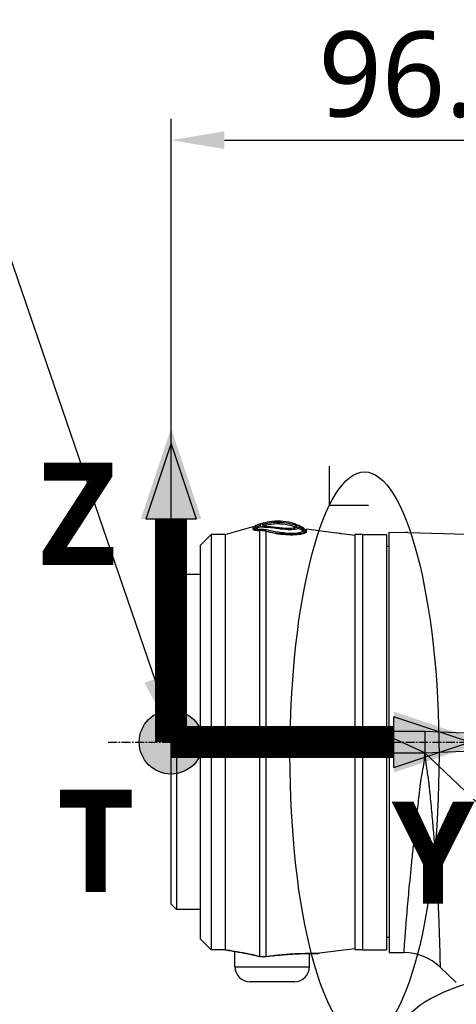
# Model space of a CAD drawing. Header units: millimetres. Extents: x 0 to 4378, y 0 to 2376.
# Tile 240 of 256: x 1409 to 1491, y 1650 to 1835. Entities that reach past the tile are written whole.
import ezdxf

# ---------------------------------------------------------------- set-up
doc = ezdxf.new("R2010")
doc.units = ezdxf.units.MM
doc.header["$LTSCALE"] = 0.2
doc.linetypes.add('CENTER2', pattern=[1.125, 0.75, -0.125, 0.125, -0.125])
for name, color, linetype in [('02_Center Line', 1, 'CENTER2'), ('07_Special Line2', 76, 'Continuous'), ('12_Before Rev.Num.', 5, 'Continuous'), ('13_After Rev.Num.', 6, 'Continuous')]:
    doc.layers.add(name, color=color, linetype=linetype)
doc.layers.add('14_Mark', color=7, linetype='Continuous', true_color=0xe03c31)
doc.styles.add('Rainbow-5.0 Style', font='malgunsl.ttf')
doc.dimstyles.new('Rainbow-5.0 Style', dxfattribs={"dimtxt": 4, "dimasz": 2.5, "dimexe": 1, "dimexo": 1, "dimgap": 1, "dimtad": 1, "dimdsep": 46, "dimtxsty": 'Rainbow-5.0 Style', "dimcen": 0, "dimclrd": 251, "dimclre": 251, "dimclrt": 7, "dimazin": 3, "dimtp": 0.1, "dimtm": 0.1, "dimtfac": 0.61, "dimtmove": 0, "dimatfit": 3, "dimfxl": 1, "dimlwd": -1, "dimlwe": -1, "dimarcsym": 1})

# ---------------------------------------------------------------- blocks, each defined once
blk = doc.blocks.new('*D148')
at = {"color": 251, "linetype": 'ByBlock', "transparency": 16777216}
for p, q in [((1437.65, 1733.63), (1437.65, 1816.22)), ((1534.35, 1744.32), (1534.35, 1816.22)), ((1447.65, 1812.22), (1524.35, 1812.22))]:
    blk.add_line(p, q, dxfattribs=at)
at = {"color": 251, "transparency": 16777216}
for points in [[(1447.65, 1813.88), (1447.65, 1810.55), (1437.65, 1812.22)], [(1524.35, 1813.88), (1524.35, 1810.55), (1534.35, 1812.22)]]:
    blk.add_solid(points, dxfattribs=at)
at = {"layer": 'Defpoints', "color": 0, "transparency": 16777216}
for p in [(1534.35, 1812.22), (1534.35, 1740.32), (1437.65, 1729.63)]:
    blk.add_point(p, dxfattribs=at)
at = {"color": 7, "transparency": 16777216, "insert": (1486, 1824.49), "char_height": 16, "attachment_point": 5, "style": 'Rainbow-5.0 Style'}
blk.add_mtext('96.7', dxfattribs=at)
blk = doc.blocks.new('Blk$A47R2-4W24B')
for p, q in [((-197.24, 1135.9), (-191.98, 1137.4)), ((-201.9, 1133.9), (-199.9, 1135.9)), ((-199.9, 1135.9), (-199.9, 1057.9)), ((-197.24, 1135.9), (-199.9, 1135.9)), ((-191.98, 1137), (-191.98, 1137.18)), ((-191.98, 1136.96), (-191.98, 1136.96)), ((-191.93, 1136.88), (-191.93, 1136.83)), ((-189.57, 1136), (-189.57, 1136)), ((-187.01, 1136.07), (-187.01, 1135.96)), ((-182.09, 1136.26), (-182.09, 1136.24)), ((-181.94, 1136.38), (-181.94, 1136.87)), ((-181.94, 1136.38), (-181.94, 1136.87)), ((-175.9, 1136.1), (-181.94, 1136.87)), ((-172.9, 1135.71), (-175.4, 1136.03)), ((-172.9, 1135.9), (-172.9, 1057.9)), ((-171.4, 1135.9), (-172.9, 1135.9)), ((-171.4, 1135.9), (-171.4, 1057.9)), ((-171.4, 1135.9), (-171.4, 1057.9)), ((-171.4, 1135.9), (-166.9, 1135.9)), ((-166.9, 1135.9), (-166.9, 1057.9)), ((-166.4, 1098.9), (-166.4, 1136.35)), ((-166.4, 1136.35), (-163.4, 1136.27)), ((-162.9, 1136.26), (-151.75, 1135.97)), ((-201.9, 1059.9), (-201.9, 1133.9)), ((-189.57, 1134.54), (-189.57, 1134.54)), ((-189.57, 1134.14), (-189.57, 1134.14)), ((-166.4, 1133.61), (-166.9, 1133.62)), ((-189.57, 1131.14), (-189.57, 1131.14)), ((-189.57, 1131.14), (-189.57, 1131.14)), ((-189.57, 1130.04), (-189.57, 1130.04)), ((-207.4, 1127.38), (-206.4, 1128.38)), ((-206.4, 1128.38), (-206.4, 1065.43)), ((-201.9, 1128.38), (-206.4, 1128.38)), ((-189.57, 1129.84), (-189.57, 1129.84)), ((-207.4, 1066.43), (-207.4, 1127.38)), ((-189.57, 1108.11), (-189.57, 1108.11)), ((-166.4, 1098.9), (-166.4, 1097.98)), ((-159.7, 1098.9), (-166.4, 1098.9)), ((-159.7, 1098.9), (-159.7, 1094.9)), ((-166.4, 1094.9), (-166.4, 1097.98)), ((-159.7, 1094.9), (-166.4, 1097.98)), ((-159.7, 1094.9), (-113.08, 1096.8)), ((-189.57, 1095.79), (-189.57, 1095.79)), ((-166.4, 1094.9), (-166.4, 1057.38)), ((-166.4, 1094.9), (-159.7, 1094.9)), ((-159.7, 1094.9), (-111.22, 1048.4)), ((-189.57, 1087.77), (-189.57, 1087.77)), ((-189.57, 1070.28), (-189.57, 1070.28)), ((-207.4, 1066.43), (-206.4, 1065.43)), ((-201.9, 1065.43), (-206.4, 1065.43)), ((-201.9, 1059.9), (-199.9, 1057.9)), ((-166.4, 1060.19), (-166.9, 1060.18)), ((-197.24, 1057.9), (-199.9, 1057.9)), ((-172.9, 1058.08), (-179.51, 1057.24)), ((-171.4, 1057.9), (-172.9, 1057.9)), ((-171.4, 1057.9), (-166.9, 1057.9)), ((-195.4, 1057.58), (-195.4, 1057.58)), ((-195.4, 1054.7), (-195.4, 1057.57)), ((-188.27, 1056.75), (-188.27, 1056.76)), ((-181.4, 1054.7), (-181.4, 1057.18)), ((-166.4, 1057.38), (-163.62, 1057.36)), ((-195.4, 1054.7), (-181.4, 1054.7)), ((-153.8, 1051.76), (-156.85, 1054.64)), ((-184.2, 1051.9), (-192.6, 1051.9))]:
    blk.add_line(p, q)
for centre, radius, start, end in [((-163.71, 1047.36), 10, 46.7002, 89.5), ((-192.6, 1054.7), 2.8, 180, 270), ((-184.2, 1054.7), 2.8, 270, 0)]:
    blk.add_arc(centre, radius, start, end)
for centre, major_axis, ratio, start_param, end_param in [((-190.48, 1138.3), (-0.199, 0.356), 0.831407, 2.296035, 3.622073), ((-190.4, 1137.76), (0.103, -0.425), 0.704383, 5.763907, 7.08083), ((-185.29, 1138.25), (-4.86, -0.68), 0.118691, 0.094667, 0.17403), ((-183.5, 1137.96), (-0.344, -0.089), 0.999995, 0.248115, 1.570796), ((-183.49, 1137.49), (-0.225, -0.286), 0.974625, 5.861248, 7.187926), ((-184.85, 1126.08), (4.32, -11.32), 0.717714, 2.404672, 2.506604), ((-181.9, 1096.21), (-1.5, 41.41), 0.004407, 0.122192, 0.153006), ((-184.74, 1126.56), (-4.56, 11.08), 0.720786, 5.518786, 5.618693), ((-196.97, 1058.87), (-0.218, -0.976), 0.94947, 6.224959, 6.283191), ((-190.49, 1057.59), (-0.241, -0.97), 0.226232, 6.115727, 6.283184), ((-189.69, 1057.55), (0.153, -0.988), 0.141972, 6.109132, 6.283185)]:
    blk.add_ellipse(centre, major_axis=major_axis, ratio=ratio, start_param=start_param, end_param=end_param)
for points in [[(-191.98, 1137.4), (-191.98, 1137.4), (-191.98, 1137.26), (-191.98, 1136.96)], [(-191.93, 1136.92), (-191.93, 1137.1), (-191.83, 1137.3), (-191.7, 1137.42)], [(-191.7, 1137.42), (-191.62, 1137.48), (-191.55, 1137.55), (-191.47, 1137.62)], [(-191.47, 1137.31), (-191.18, 1137.43), (-190.88, 1137.53), (-190.58, 1137.63)], [(-183.81, 1137.79), (-183.81, 1137.79), (-183.81, 1137.69), (-183.81, 1137.49)], [(-183.41, 1137.62), (-183.1, 1137.48), (-182.8, 1137.32), (-182.51, 1137.15)], [(-191.93, 1136.88), (-191.93, 1136.91), (-191.93, 1136.92), (-191.93, 1136.92)], [(-190.47, 1137.36), (-190.78, 1137.26), (-191.09, 1137.15), (-191.39, 1137.03)], [(-190.65, 1136.65), (-190.65, 1136.66), (-190.64, 1136.67), (-190.64, 1136.68)], [(-190.64, 1136.68), (-190.58, 1136.75), (-190.53, 1136.81), (-190.47, 1136.88)], [(-182.59, 1136.54), (-182.54, 1136.58), (-182.53, 1136.62), (-182.52, 1136.65)], [(-182.52, 1136.65), (-182.5, 1136.72), (-182.5, 1136.78), (-182.51, 1136.84)], [(-182.51, 1137.15), (-182.44, 1137.07), (-182.37, 1136.99), (-182.3, 1136.91)], [(-182.3, 1136.91), (-182.17, 1136.78), (-182.09, 1136.55), (-182.09, 1136.37)], [(-112.76, 1096.98), (-128.41, 1097.62), (-144.05, 1098.26), (-159.7, 1098.9)], [(-197.18, 1057.89), (-197.19, 1057.9), (-197.21, 1057.9), (-197.24, 1057.9)], [(-189.57, 1056.58), (-189.97, 1056.52), (-190.38, 1056.54), (-190.77, 1056.64)], [(-188.27, 1056.76), (-188.71, 1056.7), (-189.14, 1056.64), (-189.57, 1056.58)], [(-188.27, 1056.75), (-188.7, 1056.69), (-189.12, 1056.63), (-189.54, 1056.57)], [(-188.27, 1056.76), (-188.06, 1056.79), (-187.82, 1056.82), (-187.56, 1056.85)], [(-179.52, 1057.24), (-179.51, 1057.24), (-179.51, 1057.24), (-179.5, 1057.24)], [(-156.85, 1054.64), (-156.85, 1054.64), (-156.85, 1054.64), (-156.85, 1054.64)]]:
    blk.add_open_spline(points, degree=3)
for points, knots in [([(-190.64, 1136.68), (-190.89, 1136.68), (-191.1, 1136.69), (-191.26, 1136.72), (-191.43, 1136.74), (-191.55, 1136.78), (-191.62, 1136.83), (-191.75, 1136.93), (-191.69, 1137.06), (-191.69, 1137.15), (-191.7, 1137.24), (-191.7, 1137.31), (-191.7, 1137.35), (-191.7, 1137.35), (-191.7, 1137.35), (-191.7, 1137.35), (-191.7, 1137.4), (-191.7, 1137.42), (-191.7, 1137.42), (-191.7, 1137.42), (-191.7, 1137.42), (-191.7, 1137.42)], [-37.038773, -37.038773, -37.038773, -37.038773, -35.852961, -35.852961, -35.852961, -34.66644, -34.66644, -34.66644, -32.296832, -32.296832, -32.296832, -29.935323, -29.935323, -29.935323, -29.920458, -29.920458, -29.920458, -27.574383, -27.574383, -27.574383, -27.547428, -27.547428, -27.547428, -27.547428]), ([(-191.47, 1137.62), (-191.37, 1137.66), (-191.27, 1137.69), (-191.17, 1137.73), (-191.03, 1137.78), (-190.89, 1137.83), (-190.76, 1137.87), (-190.7, 1137.9), (-190.63, 1137.92), (-190.57, 1137.94)], [-1.0896743, -1.0896743, -1.0896743, -1.0896743, -0.7634499, -0.7634499, -0.7634499, -0.3184296, -0.3184296, -0.3184296, -0.1133023, -0.1133023, -0.1133023, -0.1133023]), ([(-191.47, 1137.31), (-191.46, 1137.41), (-191.47, 1137.49), (-191.47, 1137.59), (-191.47, 1137.62), (-191.47, 1137.62)], [35.720722, 35.720722, 35.720722, 35.720722, 38.259702, 38.259702, 40.798705, 40.798705, 40.798705, 40.798705]), ([(-190.58, 1137.63), (-190.58, 1137.68), (-190.57, 1137.73), (-190.57, 1137.81), (-190.57, 1137.84), (-190.57, 1137.91), (-190.57, 1137.94), (-190.57, 1137.94)], [-0.4984902, -0.4984902, -0.4984902, -0.4984902, -0.3746356, -0.3746356, -0.2508217, -0.2508217, -0.0000001, -0.0000001, -0.0000001, -0.0000001]), ([(-190.47, 1137.36), (-190.49, 1137.37), (-190.51, 1137.39), (-190.52, 1137.41), (-190.54, 1137.42), (-190.55, 1137.44), (-190.55, 1137.45), (-190.56, 1137.47), (-190.56, 1137.48), (-190.57, 1137.5), (-190.57, 1137.51), (-190.57, 1137.53), (-190.57, 1137.54), (-190.57, 1137.56), (-190.58, 1137.57), (-190.58, 1137.59), (-190.58, 1137.59), (-190.58, 1137.59), (-190.58, 1137.6), (-190.58, 1137.61), (-190.58, 1137.62), (-190.58, 1137.63)], [-6.865662, -6.865662, -6.865662, -6.865662, -6.53091, -6.53091, -6.53091, -6.199058, -6.199058, -6.199058, -5.869205, -5.869205, -5.869205, -5.540502, -5.540502, -5.540502, -5.212131, -5.212131, -5.212131, -5.149247, -5.149247, -5.149247, -4.883582, -4.883582, -4.883582, -4.883582]), ([(-190.12, 1137.52), (-190.19, 1137.6), (-190.17, 1137.68), (-190.17, 1137.75), (-190.17, 1137.75), (-190.17, 1137.75)], [-6.865662, -6.865662, -6.865662, -6.865662, -5.149247, -5.149247, -5.09617, -5.09617, -5.09617, -5.09617]), ([(-190.17, 1138.06), (-189.59, 1138.22), (-189.02, 1138.34), (-188.46, 1138.4), (-187, 1138.58), (-185.6, 1138.43), (-184.27, 1137.97), (-184.11, 1137.91), (-183.96, 1137.86), (-183.81, 1137.79)], [0.073579, 0.073579, 0.073579, 0.073579, 1.773456, 1.773456, 1.773456, 6.187837, 6.187837, 6.187837, 6.697304, 6.697304, 6.697304, 6.697304]), ([(-183.81, 1137.49), (-184.29, 1137.69), (-184.78, 1137.84), (-185.28, 1137.95), (-185.85, 1138.08), (-186.43, 1138.16), (-187.02, 1138.17), (-187.84, 1138.19), (-188.67, 1138.11), (-189.53, 1137.92), (-189.74, 1137.87), (-189.96, 1137.81), (-190.17, 1137.75)], [1.942734, 1.942734, 1.942734, 1.942734, 3.510907, 3.510907, 3.510907, 5.294969, 5.294969, 5.294969, 7.771433, 7.771433, 7.771433, 8.384461, 8.384461, 8.384461, 8.384461]), ([(-190.17, 1137.75), (-190.17, 1137.82), (-190.17, 1137.88), (-190.17, 1137.92), (-190.17, 1138.01), (-190.17, 1138.06), (-190.17, 1138.06)], [-5.096168, -5.096168, -5.096168, -5.096168, -3.432831, -3.432831, -3.432831, 0, 0, 0, 0]), ([(-183.92, 1137.21), (-184.09, 1137.28), (-184.26, 1137.34), (-184.43, 1137.4), (-185.23, 1137.67), (-186.08, 1137.83), (-186.92, 1137.86), (-186.94, 1137.86), (-186.95, 1137.87), (-186.96, 1137.87), (-187.8, 1137.9), (-188.63, 1137.81), (-189.45, 1137.63), (-189.65, 1137.59), (-189.86, 1137.53), (-190.06, 1137.48)], [1.992945, 1.992945, 1.992945, 1.992945, 2.541442, 2.541442, 2.541442, 5.082989, 5.082989, 5.082989, 5.1247, 5.1247, 5.1247, 7.624618, 7.624618, 7.624618, 8.25646, 8.25646, 8.25646, 8.25646]), ([(-186.17, 1137.05), (-186.36, 1137.06), (-186.55, 1137.08), (-187.15, 1137.15), (-187.56, 1137.2), (-187.94, 1137.24), (-188.3, 1137.28), (-188.63, 1137.31), (-189.16, 1137.34), (-189.38, 1137.35), (-189.56, 1137.37), (-189.79, 1137.4), (-189.96, 1137.43), (-190.06, 1137.48)], [-12.546701, -12.546701, -12.546701, -12.546701, -11.915365, -11.915365, -10.602154, -10.602154, -10.602154, -9.390513, -9.390513, -8.401614, -8.401614, -8.401614, -7.169122, -7.169122, -7.169122, -7.169122]), ([(-183.81, 1137.49), (-183.81, 1137.46), (-183.81, 1137.43), (-183.81, 1137.38), (-183.81, 1137.34), (-183.81, 1137.31)], [0, 0, 0, 0, 0.0616854, 0.0616854, 0.1115163, 0.1115163, 0.1115163, 0.1115163]), ([(-183.41, 1137.62), (-183.41, 1137.62), (-183.41, 1137.59), (-183.41, 1137.53), (-183.41, 1137.51), (-183.41, 1137.49), (-183.41, 1137.47), (-183.41, 1137.42), (-183.41, 1137.37), (-183.41, 1137.31)], [-0.5013435, -0.5013435, -0.5013435, -0.5013435, -0.2507469, -0.2507469, -0.1880948, -0.1880948, -0.1410476, -0.1410476, -0.0000391, -0.0000391, -0.0000391, -0.0000391]), ([(-197.24, 1135.9), (-197.24, 1135.9), (-197.24, 1135.9), (-197.24, 1135.89), (-197.24, 1135.88), (-197.24, 1135.86), (-197.24, 1135.85), (-197.24, 1135.77), (-197.23, 1135.63), (-197.21, 1134.73), (-197.25, 1133.32), (-197.22, 1130.53), (-197.21, 1129.73), (-197.21, 1128.3), (-197.21, 1127.71), (-197.23, 1125.33), (-197.25, 1123.34), (-197.22, 1119.6), (-197.21, 1117.97), (-197.22, 1114.54), (-197.23, 1112.77), (-197.24, 1109.25), (-197.24, 1107.53), (-197.24, 1104.57), (-197.24, 1103.35), (-197.24, 1100.89), (-197.24, 1099.65), (-197.24, 1097.79), (-197.24, 1097.18), (-197.24, 1092.91), (-197.22, 1089.28), (-197.23, 1084.05), (-197.24, 1082.36), (-197.24, 1079.55), (-197.23, 1078.39), (-197.2, 1073.98), (-197.24, 1071.01), (-197.24, 1067.64), (-197.23, 1066.9), (-197.2, 1063.54), (-197.24, 1061.46), (-197.24, 1059.7), (-197.24, 1059.4), (-197.24, 1058.75), (-197.24, 1058.45), (-197.24, 1058.15), (-197.24, 1058.07), (-197.24, 1057.96), (-197.24, 1057.92), (-197.24, 1057.91)], [-12.167971, -12.167971, -12.167971, -12.167971, -12.124815, -12.124815, -12.007373, -12.007373, -11.964756, -11.964756, -11.555527, -11.555527, -10.242526, -10.242526, -9.787003, -9.787003, -9.494757, -9.494757, -8.658648, -8.658648, -8.069674, -8.069674, -7.481399, -7.481399, -6.943069, -6.943069, -6.570845, -6.570845, -6.198458, -6.198458, -6.015314, -6.015314, -4.920692, -4.920692, -4.383337, -4.383337, -3.995401, -3.995401, -2.858372, -2.858372, -2.517426, -2.517426, -1.221295, -1.221295, -0.905097, -0.905097, -0.443398, -0.443398, -0.219873, -0.219873, -0.000072, -0.000072, -0.000072, -0.000072]), ([(-191.98, 1136.96), (-191.98, 1136.93), (-191.98, 1136.91), (-191.96, 1136.86), (-191.95, 1136.84), (-191.88, 1136.78), (-191.8, 1136.75), (-191.5, 1136.67), (-191.18, 1136.64), (-190.77, 1136.65)], [-0.3780935, -0.3780935, -0.3780935, -0.3780935, -0.3289343, -0.3289343, -0.2821356, -0.2821356, -0.188521, -0.188521, -0.0003025, -0.0003025, -0.0003025, -0.0003025]), ([(-191.93, 1136.83), (-191.95, 1136.85), (-191.96, 1136.87), (-191.98, 1136.9), (-191.98, 1136.92), (-191.98, 1136.93)], [-0.11536978, -0.11536978, -0.11536978, -0.11536978, -0.06051252, -0.06051252, -0.02296166, -0.02296166, -0.02296166, -0.02296166]), ([(-191.93, 1136.92), (-191.93, 1136.92), (-191.93, 1136.92), (-191.93, 1136.9), (-191.93, 1136.84), (-191.93, 1136.82)], [-137.742306, -137.742306, -137.742306, -137.742306, -137.735239, -135.362241, -134.896788, -134.896788, -134.896788, -134.896788]), ([(-191.39, 1137.03), (-191.4, 1137.03), (-191.4, 1137.04), (-191.4, 1137.04), (-191.45, 1137.09), (-191.46, 1137.13), (-191.47, 1137.17), (-191.48, 1137.22), (-191.47, 1137.27), (-191.47, 1137.31)], [33.655801, 33.655801, 33.655801, 33.655801, 33.760753, 33.760753, 33.760753, 34.688313, 34.688313, 34.688313, 35.7207, 35.7207, 35.7207, 35.7207]), ([(-191.39, 1137.03), (-191.33, 1136.98), (-191.22, 1136.95), (-191.08, 1136.93), (-191.07, 1136.92), (-191.07, 1136.92), (-191.06, 1136.92), (-190.9, 1136.9), (-190.71, 1136.88), (-190.47, 1136.88)], [-33.655783, -33.655783, -33.655783, -33.655783, -32.588177, -32.588177, -32.588177, -32.535769, -32.535769, -32.535769, -31.415738, -31.415738, -31.415738, -31.415738]), ([(-189.57, 1136.49), (-189.62, 1136.51), (-189.67, 1136.52), (-189.79, 1136.55), (-189.84, 1136.56), (-190, 1136.59), (-190.1, 1136.61), (-190.49, 1136.66), (-190.69, 1136.65), (-190.77, 1136.65)], [0.0000195, 0.0000195, 0.0000195, 0.0000195, 0.0187409, 0.0187409, 0.0363222, 0.0363222, 0.0713463, 0.0713463, 0.1704652, 0.1704652, 0.1704652, 0.1704652]), ([(-190.77, 1136.65), (-190.77, 1135.61), (-190.77, 1133.85), (-190.77, 1131.46), (-190.77, 1130.21), (-190.77, 1128.76), (-190.77, 1127.18), (-190.77, 1125.59), (-190.77, 1123.87), (-190.77, 1122.02), (-190.77, 1120.17), (-190.77, 1118.16), (-190.77, 1116.08), (-190.77, 1113.99), (-190.77, 1111.83), (-190.77, 1109.6), (-190.77, 1107.36), (-190.77, 1105.03), (-190.77, 1102.7), (-190.77, 1100.36), (-190.77, 1098.01), (-190.77, 1095.66), (-190.77, 1090.94), (-190.77, 1086.2), (-190.77, 1081.81), (-190.77, 1079.61), (-190.77, 1077.51), (-190.77, 1075.51), (-190.77, 1073.51), (-190.77, 1071.59), (-190.77, 1069.82), (-190.77, 1068.05), (-190.77, 1066.44), (-190.77, 1064.97), (-190.77, 1063.51), (-190.77, 1062.18), (-190.77, 1061.05), (-190.77, 1058.89), (-190.77, 1057.41), (-190.77, 1056.64)], [0, 0, 0, 0, 0.1205223, 0.1205223, 0.1205223, 0.1837668, 0.1837668, 0.1837668, 0.2470112, 0.2470112, 0.2470112, 0.3102557, 0.3102557, 0.3102557, 0.3735002, 0.3735002, 0.3735002, 0.4367446, 0.4367446, 0.4367446, 0.4999891, 0.4999891, 0.4999891, 0.6264781, 0.6264781, 0.6264781, 0.6897225, 0.6897225, 0.6897225, 0.752967, 0.752967, 0.752967, 0.8162115, 0.8162115, 0.8162115, 0.879456, 0.879456, 0.879456, 1, 1, 1, 1]), ([(-190.64, 1136.68), (-190.19, 1136.71), (-189.63, 1136.59), (-189.01, 1136.42), (-189.01, 1136.42), (-189, 1136.42), (-189, 1136.42), (-188.69, 1136.34), (-188.36, 1136.27), (-188.03, 1136.21), (-187.7, 1136.16), (-187.36, 1136.11), (-187.01, 1136.07)], [37.039421, 37.039421, 37.039421, 37.039421, 39.181422, 39.181422, 39.181422, 39.2015, 39.2015, 39.2015, 40.272392, 40.272392, 40.272392, 41.323422, 41.323422, 41.323422, 41.323422]), ([(-183.5, 1137.03), (-183.65, 1136.94), (-183.94, 1136.86), (-184.36, 1136.81), (-184.95, 1136.74), (-185.75, 1136.79), (-186.61, 1136.89), (-186.96, 1136.94), (-187.32, 1136.98), (-187.66, 1137.03), (-188.15, 1137.09), (-188.62, 1137.15), (-189.03, 1137.18), (-189.72, 1137.23), (-190.28, 1137.23), (-190.47, 1137.36)], [-16.234798, -16.234798, -16.234798, -16.234798, -14.441202, -14.441202, -14.441202, -11.916208, -11.916208, -11.916208, -10.870941, -10.870941, -10.870941, -9.390513, -9.390513, -9.390513, -6.865662, -6.865662, -6.865662, -6.865662]), ([(-190.47, 1136.88), (-190.2, 1136.89), (-189.89, 1136.87), (-189.2, 1136.75), (-188.83, 1136.64), (-188.04, 1136.49), (-187.63, 1136.43), (-186.78, 1136.33), (-186.35, 1136.26), (-185.1, 1136.13), (-184.33, 1136.14), (-183.14, 1136.28), (-182.73, 1136.41), (-182.59, 1136.54)], [-31.415738, -31.415738, -31.415738, -31.415738, -30.087278, -30.087278, -28.758819, -28.758819, -27.43036, -27.43036, -26.101901, -26.101901, -23.444982, -23.444982, -20.788081, -20.788081, -20.788081, -20.788081]), ([(-181.94, 1136.38), (-181.95, 1136.29), (-182.05, 1136.21), (-182.45, 1136.05), (-182.73, 1135.97), (-183.5, 1135.85), (-183.99, 1135.81), (-185.11, 1135.79), (-185.72, 1135.82), (-186.91, 1135.93), (-187.48, 1136.02), (-188.57, 1136.23), (-189.09, 1136.35), (-189.57, 1136.49)], [0, 0, 0, 0, 0.170338, 0.170338, 0.339954, 0.339954, 0.529798, 0.529798, 0.719657, 0.719657, 0.888889, 0.888889, 1.059151, 1.059151, 1.059151, 1.059151]), ([(-189.57, 1136.49), (-189.57, 1135.43), (-189.57, 1133.75), (-189.57, 1131.54), (-189.57, 1130.28), (-189.57, 1128.84), (-189.57, 1127.25), (-189.57, 1125.66), (-189.57, 1123.93), (-189.57, 1122.08), (-189.57, 1120.22), (-189.57, 1118.21), (-189.57, 1116.12), (-189.57, 1114.03), (-189.57, 1111.87), (-189.57, 1109.63), (-189.57, 1107.39), (-189.57, 1105.05), (-189.57, 1102.71), (-189.57, 1100.37), (-189.57, 1098.02), (-189.57, 1095.65), (-189.57, 1090.93), (-189.57, 1086.18), (-189.57, 1081.77), (-189.57, 1079.57), (-189.57, 1077.47), (-189.57, 1075.46), (-189.57, 1073.46), (-189.57, 1071.53), (-189.57, 1069.76), (-189.57, 1067.99), (-189.57, 1066.37), (-189.57, 1064.9), (-189.57, 1063.43), (-189.57, 1062.1), (-189.57, 1060.97), (-189.57, 1058.83), (-189.57, 1057.35), (-189.57, 1056.58)], [-1, -1, -1, -1, -0.88741, -0.88741, -0.88741, -0.823499, -0.823499, -0.823499, -0.759589, -0.759589, -0.759589, -0.695678, -0.695678, -0.695678, -0.631767, -0.631767, -0.631767, -0.567856, -0.567856, -0.567856, -0.503945, -0.503945, -0.503945, -0.376123, -0.376123, -0.376123, -0.312212, -0.312212, -0.312212, -0.248301, -0.248301, -0.248301, -0.184391, -0.184391, -0.184391, -0.12048, -0.12048, -0.12048, 0, 0, 0, 0]), ([(-182.3, 1136.91), (-182.3, 1136.92), (-182.29, 1136.87), (-182.31, 1136.68), (-182.25, 1136.52), (-182.47, 1136.17), (-183.06, 1136), (-184.76, 1135.86), (-185.89, 1135.9), (-187.01, 1136.07)], [0, 0, 0, 0, 3.441683, 3.441683, 6.883366, 6.883366, 10.325049, 10.325049, 13.766731, 13.766731, 13.766731, 13.766731]), ([(-183.92, 1137.21), (-184.05, 1137.14), (-184.32, 1137.07), (-185.1, 1136.99), (-185.61, 1137), (-186.17, 1137.05)], [-16.152793, -16.152793, -16.152793, -16.152793, -14.440216, -14.440216, -12.546701, -12.546701, -12.546701, -12.546701]), ([(-183.81, 1137.31), (-183.81, 1137.31), (-183.81, 1137.31), (-183.81, 1137.3), (-183.82, 1137.29), (-183.83, 1137.27), (-183.85, 1137.26), (-183.87, 1137.24), (-183.89, 1137.23), (-183.92, 1137.21)], [-16.9650672, -16.9650672, -16.9650672, -16.9650672, -16.8814942, -16.8814942, -16.8814942, -16.518726, -16.518726, -16.518726, -16.1528025, -16.1528025, -16.1528025, -16.1528025]), ([(-183.41, 1137.14), (-183.41, 1137.13), (-183.41, 1137.13), (-183.41, 1137.13), (-183.42, 1137.11), (-183.43, 1137.09), (-183.44, 1137.08), (-183.46, 1137.06), (-183.48, 1137.05), (-183.5, 1137.03)], [-16.9650672, -16.9650672, -16.9650672, -16.9650672, -16.8938577, -16.8938577, -16.8938577, -16.565263, -16.565263, -16.565263, -16.2347997, -16.2347997, -16.2347997, -16.2347997]), ([(-182.51, 1136.84), (-182.51, 1136.9), (-182.52, 1136.96), (-182.51, 1137.01), (-182.51, 1137.05), (-182.51, 1137.09), (-182.51, 1137.11), (-182.51, 1137.13), (-182.51, 1137.15), (-182.51, 1137.15), (-182.51, 1137.15), (-182.51, 1137.15), (-182.51, 1137.15)], [-18.712231, -18.712231, -18.712231, -18.712231, -16.997643, -16.997643, -16.997643, -15.300899, -15.300899, -15.300899, -13.604104, -13.604104, -13.604104, -13.589461, -13.589461, -13.589461, -13.589461]), ([(-182.09, 1136.21), (-182.09, 1136.21), (-182.09, 1136.22), (-182.08, 1136.27), (-182.08, 1136.31), (-182.09, 1136.33), (-182.09, 1136.33), (-182.09, 1136.37), (-182.09, 1136.37), (-182.09, 1136.37), (-182.09, 1136.37)], [-113.902155, -113.902155, -113.902155, -113.902155, -113.638059, -113.638059, -112.182288, -112.182288, -112.182288, -111.916864, -110.197458, -110.190469, -110.190469, -110.190469, -110.190469]), ([(-175.4, 1136.03), (-175.46, 1136.04), (-175.53, 1136.05), (-175.65, 1136.07), (-175.71, 1136.07), (-175.8, 1136.08), (-175.84, 1136.09), (-175.89, 1136.1), (-175.9, 1136.1), (-175.9, 1136.1)], [0.15115122, 0.15115122, 0.15115122, 0.15115122, 0.1700527, 0.1700527, 0.18903618, 0.18903618, 0.20792837, 0.20792837, 0.22682057, 0.22682057, 0.22682057, 0.22682057]), ([(-162.9, 1136.26), (-162.9, 1136.26), (-162.9, 1136.26), (-162.9, 1136.26), (-162.9, 1136.26), (-162.9, 1136.26), (-162.91, 1136.26), (-162.92, 1136.26), (-162.95, 1136.26), (-163.01, 1136.26), (-163.05, 1136.26), (-163.14, 1136.26), (-163.19, 1136.26), (-163.3, 1136.27), (-163.35, 1136.27), (-163.4, 1136.27)], [-0.07872826, -0.07872826, -0.07872826, -0.07872826, -0.07717203, -0.07717203, -0.07494405, -0.07494405, -0.06936392, -0.06936392, -0.04935694, -0.04935694, -0.03332942, -0.03332942, -0.01579755, -0.01579755, -0.000001, -0.000001, -0.000001, -0.000001]), ([(-163.62, 1057.36), (-163.62, 1057.36), (-163.6, 1057.61), (-163.57, 1058.07), (-163.54, 1058.55), (-163.49, 1059.26), (-163.43, 1060.14), (-163.43, 1060.14), (-163.43, 1060.15), (-163.43, 1060.16), (-163.43, 1060.16), (-163.43, 1060.17), (-163.43, 1060.18), (-163.36, 1061.12), (-163.27, 1062.28), (-163.16, 1063.61), (-163.16, 1063.63), (-163.15, 1063.65), (-163.15, 1063.67), (-163.1, 1064.35), (-163.04, 1065.07), (-162.97, 1065.83), (-162.94, 1066.21), (-162.9, 1066.61), (-162.87, 1067.01), (-162.85, 1067.21), (-162.83, 1067.41), (-162.81, 1067.62), (-162.79, 1067.82), (-162.77, 1068.03), (-162.75, 1068.24), (-162.6, 1069.92), (-162.42, 1071.79), (-162.21, 1073.83), (-162.21, 1073.85), (-162.21, 1073.87), (-162.21, 1073.9), (-162.1, 1074.89), (-162, 1075.93), (-161.89, 1077), (-161.83, 1077.54), (-161.77, 1078.1), (-161.71, 1078.66), (-161.68, 1078.95), (-161.65, 1079.23), (-161.61, 1079.52), (-161.6, 1079.66), (-161.58, 1079.81), (-161.57, 1079.95), (-161.56, 1080.02), (-161.55, 1080.1), (-161.54, 1080.17), (-161.54, 1080.2), (-161.54, 1080.24), (-161.53, 1080.28), (-161.53, 1080.29), (-161.53, 1080.31), (-161.53, 1080.33), (-161.52, 1080.35), (-161.52, 1080.37), (-161.52, 1080.39), (-161.4, 1081.47), (-161.27, 1082.61), (-161.14, 1083.79), (-161.07, 1084.38), (-161, 1084.98), (-160.93, 1085.6), (-160.9, 1085.9), (-160.86, 1086.21), (-160.83, 1086.53), (-160.81, 1086.68), (-160.79, 1086.84), (-160.77, 1087), (-160.76, 1087.08), (-160.75, 1087.15), (-160.74, 1087.23), (-160.74, 1087.27), (-160.74, 1087.31), (-160.73, 1087.35), (-160.73, 1087.39), (-160.72, 1087.43), (-160.72, 1087.46), (-160.72, 1087.48), (-160.71, 1087.52), (-160.71, 1087.55), (-160.67, 1087.87), (-160.64, 1088.15), (-160.61, 1088.39), (-160.6, 1088.51), (-160.58, 1088.62), (-160.57, 1088.72), (-160.57, 1088.77), (-160.56, 1088.81), (-160.56, 1088.85), (-160.54, 1088.95), (-160.53, 1089.03), (-160.53, 1089.1), (-160.52, 1089.15), (-160.51, 1089.19), (-160.51, 1089.22), (-160.51, 1089.24), (-160.51, 1089.26), (-160.5, 1089.27), (-160.5, 1089.28), (-160.5, 1089.28), (-160.5, 1089.29), (-160.5, 1089.3), (-160.5, 1089.3), (-160.5, 1089.3), (-160.5, 1089.31), (-160.49, 1089.34), (-160.49, 1089.36), (-160.47, 1089.54), (-160.43, 1089.77), (-160.38, 1090.05), (-160.36, 1090.21), (-160.33, 1090.37), (-160.29, 1090.56), (-160.28, 1090.65), (-160.26, 1090.75), (-160.24, 1090.85), (-160.23, 1090.9), (-160.22, 1090.95), (-160.21, 1091), (-160.21, 1091.03), (-160.2, 1091.05), (-160.2, 1091.08), (-160.2, 1091.09), (-160.19, 1091.11), (-160.19, 1091.12), (-160.19, 1091.13), (-160.18, 1091.15), (-160.18, 1091.16), (-160.11, 1091.55), (-160.05, 1091.91), (-159.99, 1092.22), (-159.94, 1092.52), (-159.9, 1092.79), (-159.87, 1093.01), (-159.87, 1093.02), (-159.87, 1093.02), (-159.87, 1093.03), (-159.78, 1093.68), (-159.72, 1094.31), (-159.7, 1094.9)], [0, 0, 0, 0, 0.121112, 0.121112, 0.121112, 0.248047, 0.248047, 0.248047, 0.249023, 0.249023, 0.249023, 0.25, 0.25, 0.25, 0.373166, 0.373166, 0.373166, 0.375, 0.375, 0.375, 0.4375, 0.4375, 0.4375, 0.46875, 0.46875, 0.46875, 0.484375, 0.484375, 0.484375, 0.5, 0.5, 0.5, 0.625, 0.625, 0.625, 0.626439, 0.626439, 0.626439, 0.6875, 0.6875, 0.6875, 0.71875, 0.71875, 0.71875, 0.734375, 0.734375, 0.734375, 0.742187, 0.742187, 0.742187, 0.746094, 0.746094, 0.746094, 0.748047, 0.748047, 0.748047, 0.749023, 0.749023, 0.749023, 0.75, 0.75, 0.75, 0.8125, 0.8125, 0.8125, 0.84375, 0.84375, 0.84375, 0.859375, 0.859375, 0.859375, 0.867187, 0.867187, 0.867187, 0.871094, 0.871094, 0.871094, 0.873047, 0.873047, 0.873047, 0.874878, 0.874878, 0.874878, 0.875773, 0.875773, 0.875773, 0.885526, 0.885526, 0.885526, 0.890625, 0.890625, 0.890625, 0.892844, 0.892844, 0.892844, 0.898437, 0.898437, 0.898437, 0.902344, 0.902344, 0.902344, 0.904297, 0.904297, 0.904297, 0.905273, 0.905273, 0.905273, 0.906006, 0.906006, 0.906006, 0.907746, 0.907746, 0.907746, 0.921875, 0.921875, 0.921875, 0.929687, 0.929687, 0.929687, 0.933594, 0.933594, 0.933594, 0.935547, 0.935547, 0.935547, 0.936523, 0.936523, 0.936523, 0.937012, 0.937012, 0.937012, 0.9375, 0.9375, 0.9375, 0.953125, 0.953125, 0.953125, 0.968506, 0.968506, 0.968506, 0.96875, 0.96875, 0.96875, 1, 1, 1, 1]), ([(-159.7, 1094.9), (-159.68, 1094.33), (-159.62, 1093.7), (-159.54, 1093.02), (-159.54, 1093.02), (-159.54, 1093.01), (-159.54, 1093.01), (-159.51, 1092.76), (-159.47, 1092.48), (-159.42, 1092.16), (-159.37, 1091.84), (-159.32, 1091.49), (-159.26, 1091.1), (-159.26, 1091.09), (-159.26, 1091.08), (-159.25, 1091.08), (-159.18, 1090.6), (-159.12, 1090.2), (-159.07, 1089.88), (-159.05, 1089.72), (-159.03, 1089.58), (-159.02, 1089.46), (-159.01, 1089.4), (-159, 1089.34), (-158.99, 1089.29), (-158.99, 1089.26), (-158.99, 1089.24), (-158.98, 1089.21), (-158.98, 1089.2), (-158.98, 1089.19), (-158.98, 1089.18), (-158.98, 1089.17), (-158.98, 1089.17), (-158.98, 1089.16), (-158.98, 1089.16), (-158.98, 1089.15), (-158.98, 1089.14), (-158.97, 1089.12), (-158.96, 1089.02), (-158.95, 1088.86), (-158.94, 1088.81), (-158.93, 1088.74), (-158.93, 1088.67), (-158.92, 1088.64), (-158.92, 1088.61), (-158.92, 1088.58), (-158.91, 1088.52), (-158.9, 1088.46), (-158.9, 1088.4), (-158.9, 1088.37), (-158.89, 1088.33), (-158.89, 1088.3), (-158.89, 1088.28), (-158.88, 1088.27), (-158.88, 1088.25), (-158.88, 1088.24), (-158.88, 1088.23), (-158.88, 1088.22), (-158.88, 1088.22), (-158.88, 1088.21), (-158.88, 1088.21), (-158.88, 1088.21), (-158.88, 1088.2), (-158.88, 1088.2), (-158.86, 1088.04), (-158.85, 1087.88), (-158.83, 1087.72), (-158.82, 1087.6), (-158.81, 1087.49), (-158.8, 1087.37), (-158.79, 1087.33), (-158.79, 1087.29), (-158.78, 1087.25), (-158.66, 1085.97), (-158.54, 1084.71), (-158.42, 1083.48), (-158.31, 1082.26), (-158.21, 1081.06), (-158.11, 1079.9), (-158.11, 1079.89), (-158.11, 1079.88), (-158.11, 1079.87), (-157.89, 1077.32), (-157.73, 1075.02), (-157.59, 1072.97), (-157.58, 1072.81), (-157.57, 1072.65), (-157.56, 1072.5), (-157.43, 1070.34), (-157.33, 1068.46), (-157.25, 1066.82), (-157.25, 1066.81), (-157.25, 1066.81), (-157.25, 1066.8), (-157.2, 1065.84), (-157.16, 1064.92), (-157.13, 1064.07), (-157.09, 1063.24), (-157.06, 1062.46), (-157.04, 1061.74), (-157.04, 1061.71), (-157.04, 1061.69), (-157.03, 1061.67), (-157.02, 1061.31), (-157.01, 1060.95), (-157, 1060.6), (-156.99, 1060.26), (-156.98, 1059.93), (-156.97, 1059.6), (-156.97, 1059.59), (-156.97, 1059.58), (-156.97, 1059.57), (-156.97, 1059.56), (-156.97, 1059.56), (-156.97, 1059.55), (-156.96, 1059.36), (-156.95, 1059.12), (-156.95, 1058.83), (-156.94, 1058.54), (-156.93, 1058.2), (-156.92, 1057.83), (-156.92, 1057.83), (-156.92, 1057.82), (-156.92, 1057.82), (-156.91, 1057.48), (-156.9, 1057.2), (-156.9, 1056.98), (-156.89, 1056.86), (-156.89, 1056.76), (-156.89, 1056.67), (-156.89, 1056.63), (-156.89, 1056.59), (-156.89, 1056.55), (-156.89, 1056.53), (-156.89, 1056.51), (-156.89, 1056.49), (-156.89, 1056.48), (-156.89, 1056.47), (-156.89, 1056.46), (-156.88, 1056.46), (-156.88, 1056.45), (-156.88, 1056.45), (-156.88, 1056.45), (-156.88, 1056.44), (-156.88, 1056.44), (-156.88, 1056.44), (-156.88, 1056.44), (-156.88, 1056.44), (-156.88, 1056.21), (-156.88, 1056.02), (-156.87, 1055.86), (-156.87, 1055.77), (-156.87, 1055.7), (-156.87, 1055.63), (-156.87, 1055.6), (-156.87, 1055.56), (-156.87, 1055.53), (-156.87, 1055.51), (-156.86, 1055.5), (-156.86, 1055.48), (-156.86, 1055.48), (-156.86, 1055.47), (-156.86, 1055.46), (-156.86, 1055.46), (-156.86, 1055.45), (-156.86, 1055.45), (-156.86, 1055.45), (-156.86, 1055.44), (-156.86, 1055.44), (-156.86, 1055.44), (-156.86, 1055.44), (-156.86, 1055.44), (-156.86, 1055.29), (-156.86, 1055.17), (-156.86, 1055.07), (-156.86, 1055.01), (-156.85, 1054.97), (-156.85, 1054.93), (-156.85, 1054.75), (-156.85, 1054.66), (-156.85, 1054.64), (-156.85, 1054.64), (-156.85, 1054.64), (-156.85, 1054.64)], [0, 0, 0, 0, 0.0310059, 0.0310059, 0.0310059, 0.03125, 0.03125, 0.03125, 0.046875, 0.046875, 0.046875, 0.0622559, 0.0622559, 0.0622559, 0.0625, 0.0625, 0.0625, 0.078125, 0.078125, 0.078125, 0.0859375, 0.0859375, 0.0859375, 0.0898438, 0.0898438, 0.0898438, 0.0917969, 0.0917969, 0.0917969, 0.0927734, 0.0927734, 0.0927734, 0.0932617, 0.0932617, 0.0932617, 0.09375, 0.09375, 0.09375, 0.1015625, 0.1015625, 0.1015625, 0.1043487, 0.1043487, 0.1043487, 0.1054688, 0.1054688, 0.1054688, 0.1074219, 0.1074219, 0.1074219, 0.1083984, 0.1083984, 0.1083984, 0.1088867, 0.1088867, 0.1088867, 0.1091309, 0.1091309, 0.1091309, 0.1092529, 0.1092529, 0.1092529, 0.109375, 0.109375, 0.109375, 0.1171875, 0.1171875, 0.1171875, 0.1230469, 0.1230469, 0.1230469, 0.125, 0.125, 0.125, 0.1875, 0.1875, 0.1875, 0.2495117, 0.2495117, 0.2495117, 0.25, 0.25, 0.25, 0.3661699, 0.3661699, 0.3661699, 0.375, 0.375, 0.375, 0.4995117, 0.4995117, 0.4995117, 0.5, 0.5, 0.5, 0.5625, 0.5625, 0.5625, 0.6230469, 0.6230469, 0.6230469, 0.625, 0.625, 0.625, 0.65625, 0.65625, 0.65625, 0.6865234, 0.6865234, 0.6865234, 0.6873779, 0.6873779, 0.6873779, 0.6884698, 0.6884698, 0.6884698, 0.71875, 0.71875, 0.71875, 0.7495117, 0.7495117, 0.7495117, 0.75, 0.75, 0.75, 0.78125, 0.78125, 0.78125, 0.796875, 0.796875, 0.796875, 0.8046875, 0.8046875, 0.8046875, 0.8085938, 0.8085938, 0.8085938, 0.8105469, 0.8105469, 0.8105469, 0.8115234, 0.8115234, 0.8115234, 0.8122559, 0.8122559, 0.8122559, 0.8125, 0.8125, 0.8125, 0.84375, 0.84375, 0.84375, 0.859375, 0.859375, 0.859375, 0.8671875, 0.8671875, 0.8671875, 0.8710938, 0.8710938, 0.8710938, 0.8730469, 0.8730469, 0.8730469, 0.8740234, 0.8740234, 0.8740234, 0.8747559, 0.8747559, 0.8747559, 0.875, 0.875, 0.875, 0.90625, 0.90625, 0.90625, 0.921875, 0.921875, 0.921875, 0.9914741, 0.9914741, 0.9914741, 0.9999925, 0.9999925, 0.9999925, 0.9999925]), ([(-197.24, 1057.9), (-197.24, 1057.9), (-197.24, 1057.9), (-197.24, 1057.9), (-197.24, 1057.91), (-197.24, 1057.91)], [0, 0, 0, 0, 0.03889852, 0.03889852, 0.07654179, 0.07654179, 0.07654179, 0.07654179]), ([(-197.24, 1057.91), (-197.02, 1057.86), (-196.7, 1057.8), (-196.25, 1057.73), (-195.6, 1057.62), (-195.02, 1057.52), (-194.77, 1057.47), (-194.77, 1057.47), (-194.76, 1057.47), (-194.75, 1057.47), (-194.48, 1057.42), (-193.92, 1057.33), (-192.91, 1057.12), (-192.2, 1056.98), (-191.47, 1056.81), (-190.77, 1056.64)], [-1, -1, -1, -1, -0.75, -0.75, -0.75, -0.5, -0.5, -0.5, -0.494157, -0.494157, -0.494157, -0.25, -0.25, -0.25, 0, 0, 0, 0]), ([(-190.74, 1056.62), (-191.63, 1056.84), (-192.5, 1057.03), (-194.1, 1057.35), (-194.85, 1057.48), (-196.08, 1057.69), (-196.59, 1057.77), (-197.04, 1057.86), (-197.12, 1057.88), (-197.18, 1057.89)], [0, 0, 0, 0, 0.2824168, 0.2824168, 0.5741858, 0.5741858, 0.8654998, 0.8654998, 0.9233837, 0.9233837, 0.9233837, 0.9233837]), ([(-189.54, 1056.57), (-189.87, 1056.51), (-190.22, 1056.52), (-190.61, 1056.59), (-190.67, 1056.6), (-190.74, 1056.62)], [0, 0, 0, 0, 0.1018337, 0.1018337, 0.121084, 0.121084, 0.121084, 0.121084]), ([(-179.62, 1057.23), (-179.84, 1057.21), (-180.11, 1057.2), (-180.76, 1057.19), (-181.17, 1057.18), (-182.33, 1057.17), (-183.18, 1057.15), (-184.97, 1057.07), (-185.91, 1057), (-187.33, 1056.86), (-187.8, 1056.81), (-188.27, 1056.75)], [0.032054, 0.032054, 0.032054, 0.032054, 0.234464, 0.234464, 0.44458, 0.44458, 0.764301, 0.764301, 1.055307, 1.055307, 1.197411, 1.197411, 1.197411, 1.197411]), ([(-187.56, 1056.85), (-187.31, 1056.88), (-187.04, 1056.9), (-186.75, 1056.93), (-186.51, 1056.96), (-186.31, 1056.98), (-186.13, 1056.99)], [-0.97274889, -0.97274889, -0.97274889, -0.97274889, -0.94642857, -0.94642857, -0.94642857, -0.93096925, -0.93096925, -0.93096925, -0.93096925]), ([(-186.13, 1056.99), (-185.68, 1057.03), (-185.4, 1057.05), (-185.27, 1057.06), (-185.12, 1057.07), (-184.98, 1057.08), (-184.84, 1057.08), (-184.5, 1057.1), (-184.18, 1057.12), (-183.88, 1057.13), (-183.44, 1057.15), (-183.02, 1057.17), (-182.62, 1057.17), (-182.39, 1057.18), (-182.15, 1057.18), (-181.91, 1057.19), (-181.48, 1057.19), (-181.03, 1057.19), (-180.63, 1057.2), (-180.28, 1057.2), (-180.08, 1057.21), (-179.97, 1057.21), (-179.96, 1057.21), (-179.96, 1057.21), (-179.95, 1057.21), (-179.84, 1057.22), (-179.67, 1057.22), (-179.52, 1057.24)], [-0.9309693, -0.9309693, -0.9309693, -0.9309693, -0.8928571, -0.8928571, -0.8928571, -0.8773372, -0.8773372, -0.8773372, -0.8392857, -0.8392857, -0.8392857, -0.7857143, -0.7857143, -0.7857143, -0.7478541, -0.7478541, -0.7478541, -0.6785714, -0.6785714, -0.6785714, -0.6271781, -0.6271781, -0.6271781, -0.625, -0.625, -0.625, -0.5735017, -0.5735017, -0.5735017, -0.5735017])]:
    blk.add_open_spline(points, degree=3, knots=knots)
at = {"layer": '02_Center Line', "ltscale": 11.288275}
blk.add_line((-219.24, 1096.9), (-38.1, 1096.9), dxfattribs=at)
blk = doc.blocks.new('A$C19ebd0c3_1234')
for q in [(46.93, -0.78), (54.3, 6.59)]:
    blk.add_line((46.93, 6.59), q)
blk.add_ellipse((0, 0), major_axis=(53.19, 0), ratio=0.263273)
blk = doc.blocks.new('A$C46360d6a')
at = {"layer": '07_Special Line2'}
blk.add_hatch(color=256, dxfattribs=at).paths.add_polyline_path([(49.16, 0), (34.9, 4.75), (34.9, -4.75)])
at = {"layer": '12_Before Rev.Num.'}
blk.add_hatch(color=256, dxfattribs=at).paths.add_polyline_path([(0, 49.16), (-4.75, 34.9), (4.75, 34.9)])
at = {"layer": '14_Mark'}
h = blk.add_hatch(color=256, dxfattribs=at)
h.dxf.hatch_style = 1
h.paths.add_polyline_path([(5, 0, 1), (-5, 0, 1)])
at = {"layer": '07_Special Line2'}
for p, q in [((34.9, -3.96), (34.9, 3.96)), ((46.78, 0), (34.9, 3.96)), ((34.9, -3.96), (46.78, 0))]:
    blk.add_line(p, q, dxfattribs=at)
at = {"layer": '07_Special Line2', "const_width": 5}
blk.add_lwpolyline([(34.9, 0), (0, 0)], dxfattribs=at)
at = {"layer": '12_Before Rev.Num.'}
for p, q in [((0, 46.78), (-3.96, 34.9)), ((3.96, 34.9), (0, 46.78)), ((3.96, 34.9), (-3.96, 34.9))]:
    blk.add_line(p, q, dxfattribs=at)
at = {"layer": '12_Before Rev.Num.', "const_width": 5}
blk.add_lwpolyline([(0, 34.9), (0, 0)], dxfattribs=at)
at = {"layer": '14_Mark'}
blk.add_circle((0, 0), 5, dxfattribs=at)
at = {"layer": '07_Special Line2', "insert": (34.53, -17.31), "char_height": 16, "attachment_point": 4, "style": 'Rainbow-5.0 Style'}
blk.add_mtext('{\\fMalgun Gothic Semilight|b1|i0|c129|p50;Y}', dxfattribs=at)
at = {"layer": '12_Before Rev.Num.', "insert": (-20.59, 35.73), "char_height": 16, "attachment_point": 4, "style": 'Rainbow-5.0 Style'}
blk.add_mtext('{\\fMalgun Gothic Semilight|b1|i0|c129|p50;Z}', dxfattribs=at)
at = {"layer": '14_Mark', "insert": (-17.84, -15.46), "char_height": 16, "attachment_point": 4, "style": 'Rainbow-5.0 Style'}
blk.add_mtext('{\\fMalgun Gothic Semilight|b1|i0|c129|p50;T}', dxfattribs=at)

msp = doc.modelspace()

# ---------------------------------------------------------------- block references
at = {"xscale": 1.2, "yscale": 1.2, "zscale": 1.2}
msp.add_blockref('A$C46360d6a', (1437.646, 1699.157), dxfattribs=at)
msp.add_blockref('Blk$A47R2-4W24B', (1645.046, 602.257))
at = {"layer": '13_After Rev.Num.', "rotation": 90}
msp.add_blockref('A$C19ebd0c3_1234', (1473.993, 1696.711), dxfattribs=at)
at = {"layer": '13_After Rev.Num.'}
msp.add_blockref('A$C19ebd0c3_1234', (1534.344, 1644.907), dxfattribs=at)

# ---------------------------------------------------------------- dimensions: what is measured, and where the dimension line sits
dim = msp.add_linear_dim(base=(1534.346, 1812.218), p1=(1437.646, 1729.632), p2=(1534.346, 1740.324), dimstyle='Rainbow-5.0 Style', override={"dimscale": 4, "dimtol": 0, "dimlim": 0, "dimtp": 0.1, "dimtm": 0.1, "dimtfac": 0.61, "dimtdec": 2, "dimtolj": 0, "dimtzin": 8})
dim.commit()
dim.dimension.update_dxf_attribs({"geometry": '*D148', "text_midpoint": (1485.996, 1824.49)})

# ---------------------------------------------------------------- leaders
at = {"annotation_type": 0, "has_hookline": 1, "hookline_direction": 1, "text_width": 175.75}
msp.add_leader([(1438.646, 1699.157), (1398.725, 1815.538), (1386.225, 1815.538)], dimstyle='Rainbow-5.0 Style', override={"dimscale": 5, "dimgap": 1, "dimtad": 1}, dxfattribs=at)

doc.saveas('drawing.dxf')
